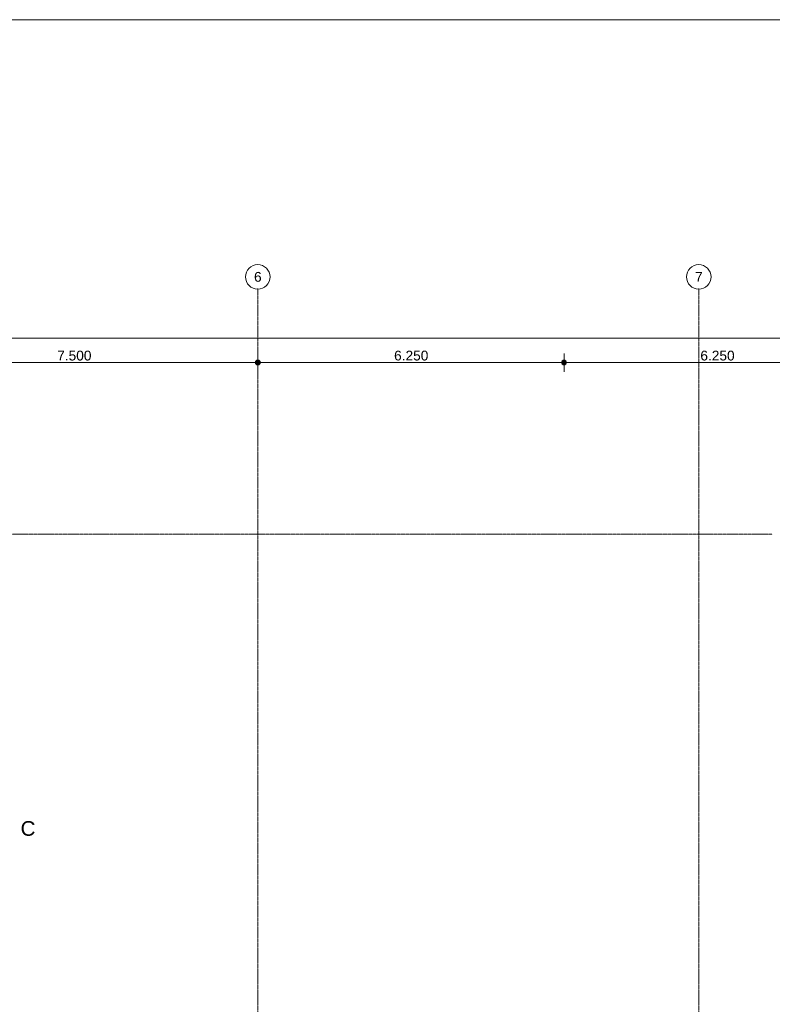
# Model space of a CAD drawing. Extents: x 0 to 92550, y 0 to 59400.
# Tile 91 of 94: x 45881 to 61239, y 38299 to 58400. Entities that reach past the tile are written whole.
import ezdxf
from ezdxf.xclip import XClip

# ---------------------------------------------------------------- set-up
doc = ezdxf.new("R2010")
doc.units = 0
doc.header["$MEASUREMENT"] = 0
doc.header["$XCLIPFRAME"] = 0
doc.linetypes.add('Streep-punt fijn', pattern=[1251.000023, 626.000023, -312.5, 0, -312.5])
for name, color, linetype in [('ZZ A Stramien', 7, 'Continuous'), ('ZZ Maatvoering 1_ 50_100', 7, 'Continuous'), ('ZZ Markers doorsnede', 7, 'Continuous')]:
    doc.layers.add(name, color=color, linetype=linetype)
doc.styles.add('GENERATED_STYLE_2', font='arial.ttf')

# ---------------------------------------------------------------- blocks, each defined once
blk = doc.blocks.new('Drawing_1_1', base_point=(5739, 6500))
at = {"layer": 'ZZ Maatvoering 1_ 50_100', "linetype": 'Continuous', "lineweight": 0, "true_color": 0x000000}
for points in [[(50689, 51400), (50693, 51381), (50704, 51365), (50720, 51354), (50739, 51350), (50758, 51354), (50774, 51365), (50785, 51381), (50789, 51400), (50785, 51419), (50774, 51435), (50758, 51446), (50739, 51450), (50720, 51446), (50704, 51435), (50693, 51419)], [(56939, 51400), (56943, 51381), (56954, 51365), (56970, 51354), (56989, 51350), (57008, 51354), (57024, 51365), (57035, 51381), (57039, 51400), (57035, 51419), (57024, 51435), (57008, 51446), (56989, 51450), (56970, 51446), (56954, 51435), (56943, 51419)]]:
    blk.add_hatch(color=18, dxfattribs=at).paths.add_polyline_path(points)
at = {"layer": 'ZZ A Stramien', "color": 7, "linetype": 'Streep-punt fijn', "lineweight": 9, "ltscale": 0.01}
for p, q in [((50739, 6500), (50739, 52900)), ((59739, 6500), (59739, 52900)), ((8789, 47900), (61239, 47900))]:
    blk.add_line(p, q, dxfattribs=at)
at = {"layer": 'ZZ A Stramien', "color": 7, "linetype": 'Continuous', "lineweight": 9, "ltscale": 0.01}
for centre in [(50739, 53150), (59739, 53150)]:
    blk.add_circle(centre, 250, dxfattribs=at)
at = {"layer": 'ZZ A Stramien', "color": 7, "linetype": 'Streep-punt fijn', "lineweight": 9, "ltscale": 0.01}
for p in [(50739, 52900), (50739, 52900), (50739, 52900), (59739, 52900), (59739, 52900), (59739, 52900)]:
    blk.add_point(p, dxfattribs=at)
at = {"layer": 'ZZ Maatvoering 1_ 50_100', "color": 7, "linetype": 'Continuous', "lineweight": 5, "ltscale": 0.01}
for p, q in [((10339, 51900), (63189, 51900)), ((50739, 51450), (50739, 51588)), ((56989, 51450), (56989, 51588)), ((43289, 51400), (50689, 51400)), ((50739, 51213), (50739, 51350)), ((50789, 51400), (56939, 51400)), ((56989, 51213), (56989, 51350)), ((57039, 51400), (63189, 51400))]:
    blk.add_line(p, q, dxfattribs=at)
for centre in [(50739, 51400), (56989, 51400)]:
    blk.add_circle(centre, 50, dxfattribs=at)
at = {"layer": 'ZZ A Stramien', "color": 7, "linetype": 'Continuous', "lineweight": 5, "char_height": 200, "attachment_point": 1, "style": 'GENERATED_STYLE_2'}
for s, insert in [('\\A1;{\\pql;\\pt0;\\fArial|b0|i0|c0|p0;\\W1.000000;6}', (50663, 53250)), ('\\A1;{\\pql;\\pt0;\\fArial|b0|i0|c0|p0;\\W1.000000;7}', (59663, 53250))]:
    blk.add_mtext(s, dxfattribs=dict(at, insert=insert))
at = {"layer": 'ZZ Maatvoering 1_ 50_100', "color": 7, "linetype": 'Continuous', "lineweight": 5, "char_height": 200, "width": 686.38, "attachment_point": 7, "style": 'GENERATED_STYLE_2'}
for s, insert in [('\\A1;{\\pql;\\fArial|b0|i0|c0|p0;\\W1.000000;7.500}', (46646, 51440)), ('\\A1;{\\pql;\\fArial|b0|i0|c0|p0;\\W1.000000;6.250}', (53521, 51440)), ('\\A1;{\\pql;\\fArial|b0|i0|c0|p0;\\W1.000000;6.250}', (59771, 51440))]:
    blk.add_mtext(s, dxfattribs=dict(at, insert=insert))
at = {"layer": 'ZZ Markers doorsnede', "color": 7, "linetype": 'Continuous', "lineweight": 5, "insert": (45899, 41735), "char_height": 300, "attachment_point": 7, "style": 'GENERATED_STYLE_2'}
blk.add_mtext('\\A1;{\\pql;\\pt0;\\fArial|b0|i0|c0|p0;\\W1.000000;C}', dxfattribs=at)

msp = doc.modelspace()

# ---------------------------------------------------------------- block references
at = {"color": 7, "linetype": 'Continuous', "lineweight": 25, "ltscale": 0.01}
ref = msp.add_blockref('Drawing_1_1', (5739, 6500), dxfattribs=at)
XClip(ref).set_block_clipping_path([(1000, 1000), (74950, 58400)])

# ---------------------------------------------------------------- next in the draw order: linework, layer by layer
at = {"color": 7, "linetype": 'Continuous', "lineweight": 15, "ltscale": 0.01, "flags": 128}
msp.add_lwpolyline([(1000, 58400), (83100, 58400), (83100, 1000), (1000, 1000)], close=True, dxfattribs=at)

doc.saveas('drawing.dxf')
